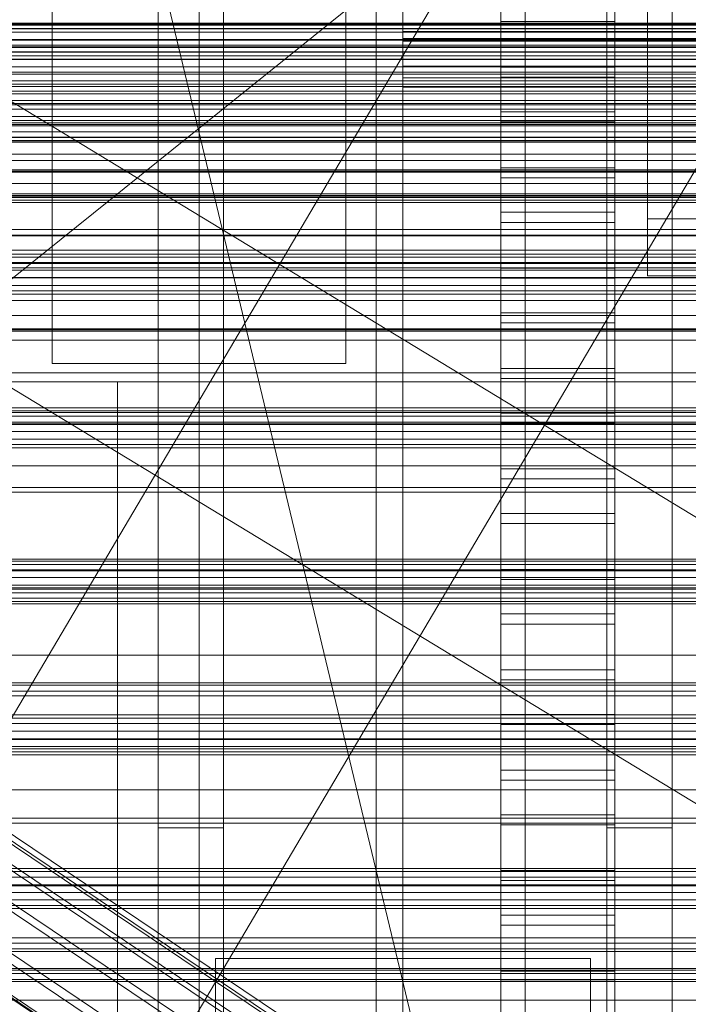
# Model space of a CAD drawing. Header units: millimetres. Extents: x -2233 to 65662, y -50530 to 6847.
# Tile 82 of 256: x -272 to -190, y -34676 to -34556. Entities that reach past the tile are written whole.
import ezdxf

# ---------------------------------------------------------------- set-up
doc = ezdxf.new("R2010")
doc.units = ezdxf.units.MM
for name, color, linetype, lineweight in [('COTAS_O', 1, 'Continuous', 0), ('frontal_briquetadora', 7, 'Continuous', 0), ('frontal_C01', 7, 'Continuous', 0), ('frontal_C02', 7, 'Continuous', 0), ('frontal_C03', 7, 'Continuous', 0), ('frontal_C04', 7, 'Continuous', 0), ('frontal_mezcladora', 7, 'Continuous', 0), ('frontal_secador', 7, 'Continuous', 0)]:
    doc.layers.add(name, color=color, linetype=linetype, lineweight=lineweight)
doc.dimstyles.new('R19_100', dxfattribs={"dimtxt": 250, "dimasz": 150, "dimexe": 150, "dimexo": 80, "dimgap": 100, "dimtad": 1, "dimtih": 1, "dimtoh": 1, "dimdsep": 46, "dimcen": 0.09, "dimadec": 0, "dimazin": 0, "dimtfac": 1, "dimtdec": 4, "dimtofl": 0, "dimtmove": 0, "dimatfit": 3, "dimfxl": 1, "dimtolj": 1, "dimtzin": 0, "dimarcsym": 0})

# ---------------------------------------------------------------- blocks, each defined once
blk = doc.blocks.new('DIM_R32_42')
at = {"layer": 'COTAS_O'}
for p, q in [((-650, -33700), (50, -33700)), ((50, -33700), (5, -33850)), ((50, -34900), (50, -33700)), ((50, -33700), (95, -33850)), ((50, -34900), (5, -34750)), ((50, -34900), (95, -34750)), ((-650, -34900), (50, -34900))]:
    blk.add_line(p, q, dxfattribs=at)
blk.add_text('1200 O', height=250, rotation=90, dxfattribs=at).set_placement((-50, -34300))
blk = doc.blocks.new('DIM_R32_43')
at = {"layer": 'COTAS_O'}
for p, q in [((-650, -34200), (-500, -34155)), ((650, -34200), (500, -34155)), ((-650, -34900), (-650, -34200)), ((-650, -34200), (650, -34200)), ((-650, -34200), (-500, -34245)), ((650, -34200), (500, -34245)), ((650, -34900), (650, -34200))]:
    blk.add_line(p, q, dxfattribs=at)
blk.add_text('1300 O', height=250, dxfattribs=at).set_placement((0, -34100))

msp = doc.modelspace()

# ---------------------------------------------------------------- linework, layer by layer
at = {"layer": 'frontal_briquetadora'}
for p, q in [((-430, -33820), (-223.45, -34680)), ((-210, -34680), (-210, -33820)), ((-210, -34680), (-210, -34260)), ((-210, -34680), (-210, -34305)), ((-210, -34471), (-210, -34680)), ((-210, -34496), (-210, -34680)), ((-195, -34580), (-195, -34530)), ((-195, -34537), (-195, -34587)), ((-195, -34587), (-195, -34580)), ((195, -34580), (-195, -34580)), ((195, -34587), (-195, -34587))]:
    msp.add_line(p, q, dxfattribs=at)
at = {"layer": 'frontal_C01'}
for p, q in [((-250, -33252.594), (-250, -35948.128)), ((-250, -35952.922), (-250, -33257.389)), ((-228.298, -34405.548), (-228.298, -34680.553)), ((-228.298, -34686.312), (-228.298, -34411.307)), ((-446.358, -34934.557), (-186.358, -34494.557)), ((-413.642, -34953.889), (-153.642, -34513.889)), ((-425, -34561.339), (425, -34561.339)), ((425, -34572.851), (-425, -34572.851)), ((425, -34575.677), (-425, -34575.677)), ((-425, -34587.189), (425, -34587.189)), ((-450, -34593.624), (450, -34593.624)), ((450, -34604.914), (-450, -34604.914)), ((-332.629, -34616.599), (-148.32, -34740.469)), ((-331.181, -34616.335), (-146.872, -34740.204)), ((-334.938, -34618.286), (-150.629, -34742.155)), ((-330.692, -34617.511), (-146.383, -34741.38)), ((-355.53, -34620.163), (-141.731, -34763.851)), ((-355.017, -34620.069), (-141.218, -34763.758)), ((-354.844, -34620.486), (-141.045, -34764.174)), ((-331.197, -34620.046), (-146.887, -34743.915)), ((-337.95, -34621.28), (-153.641, -34745.149)), ((-332.659, -34623.769), (-148.35, -34747.638)), ((-341.461, -34625.376), (-157.152, -34749.246)), ((450, -34627.201), (-450, -34627.201)), ((-334.981, -34628.425), (-150.672, -34752.294)), ((-450, -34638.491), (450, -34638.491)), ((-311.15, -34668.809), (311.15, -34668.809)), ((-311.15, -34669.514), (311.15, -34669.514)), ((-311.15, -34669.834), (311.15, -34669.834)), ((-311.15, -34671.902), (311.15, -34671.902)), ((-311.15, -34672.52), (311.15, -34672.52)), ((-311.15, -34675.809), (311.15, -34675.809))]:
    msp.add_line(p, q, dxfattribs=at)
at = {"layer": 'frontal_C02'}
for p, q in [((-250, -32921.727), (-250, -35767.183)), ((-250, -35771.953), (-250, -32926.497)), ((-228.298, -34455.696), (-228.298, -34746.19)), ((-228.298, -34751.921), (-228.298, -34461.426)), ((-450, -34591.833), (450, -34591.833)), ((450, -34603.756), (-450, -34603.756)), ((-425, -34610.274), (425, -34610.274)), ((425, -34621.728), (-425, -34621.728)), ((450, -34625.243), (-450, -34625.243)), ((425, -34625.415), (-425, -34625.415)), ((-450, -34637.165), (450, -34637.165)), ((-425, -34636.869), (425, -34636.869))]:
    msp.add_line(p, q, dxfattribs=at)
at = {"layer": 'frontal_C03'}
for p, q in [((-1405.601, -35497.963), (1424.399, -33222.651)), ((1422.787, -35595.6), (-1407.213, -33876.74)), ((1407.213, -35621.241), (-1422.787, -33902.381)), ((1496, -34556.139), (-1496, -34556.139)), ((1496, -34556.254), (-1496, -34556.254)), ((1250, -34556.668), (-1250, -34556.668)), ((1496, -34557.999), (-1496, -34557.999)), ((1496, -34558.075), (-1496, -34558.075)), ((1250, -34557.099), (-1250, -34557.099)), ((1496, -34558.917), (-1496, -34558.917)), ((1496, -34558.994), (-1496, -34558.994)), ((1496, -34559.516), (-1496, -34559.516)), ((1496, -34559.543), (-1496, -34559.543)), ((1496, -34560.435), (-1496, -34560.435)), ((1496, -34560.462), (-1496, -34560.462)), ((1250, -34563.468), (-1250, -34563.468)), ((1250, -34563.754), (-1250, -34563.754)), ((1250, -34565.484), (-1250, -34565.484)), ((1250, -34565.87), (-1250, -34565.87)), ((1250, -34566.536), (-1250, -34566.536)), ((-1250, -34567.468), (1250, -34567.468)), ((1250, -34568.236), (-1250, -34568.236)), ((1250, -34568.41), (-1250, -34568.41)), ((1250, -34568.602), (-1250, -34568.602)), ((1250, -34569.342), (-1250, -34569.342)), ((1250, -34570.008), (-1250, -34570.008)), ((1250, -34570.394), (-1250, -34570.394)), ((1250, -34570.413), (-1250, -34570.413)), ((1250, -34570.604), (-1250, -34570.604)), ((1250, -34574.208), (-1250, -34574.208)), ((1250, -34574.275), (-1250, -34574.275)), ((1250, -34577.125), (-1250, -34577.125)), ((1250, -34577.37), (-1250, -34577.37)), ((1250, -34581.982), (-1250, -34581.982)), ((1250, -34582.068), (-1250, -34582.068)), ((1250, -34584.318), (-1250, -34584.318)), ((1250, -34584.704), (-1250, -34584.704)), ((1250, -34585.37), (-1250, -34585.37)), ((-1250, -34586.302), (1250, -34586.302)), ((1250, -34587.244), (-1250, -34587.244)), ((1250, -34588.176), (-1250, -34588.176)), ((1250, -34588.842), (-1250, -34588.842)), ((1250, -34589.228), (-1250, -34589.228)), ((1250, -34603.152), (-1250, -34603.152)), ((1250, -34603.538), (-1250, -34603.538)), ((1250, -34604.204), (-1250, -34604.204)), ((-1250, -34605.136), (1250, -34605.136)), ((1250, -34606.078), (-1250, -34606.078)), ((1250, -34607.01), (-1250, -34607.01)), ((1250, -34607.676), (-1250, -34607.676)), ((1250, -34608.062), (-1250, -34608.062)), ((1250, -34621.986), (-1250, -34621.986)), ((1250, -34622.372), (-1250, -34622.372)), ((1250, -34623.038), (-1250, -34623.038)), ((-1250, -34623.97), (1250, -34623.97)), ((1250, -34624.912), (-1250, -34624.912)), ((1250, -34625.844), (-1250, -34625.844)), ((1250, -34626.51), (-1250, -34626.51)), ((1250, -34626.896), (-1250, -34626.896)), ((1250, -34640.819), (-1250, -34640.819)), ((1250, -34641.206), (-1250, -34641.206)), ((1250, -34641.872), (-1250, -34641.872)), ((-1250, -34642.804), (1250, -34642.804)), ((1250, -34643.746), (-1250, -34643.746)), ((1250, -34644.678), (-1250, -34644.678)), ((1250, -34645.344), (-1250, -34645.344)), ((1250, -34645.73), (-1250, -34645.73)), ((1250, -34659.653), (-1250, -34659.653)), ((1250, -34660.04), (-1250, -34660.04)), ((1250, -34660.705), (-1250, -34660.705)), ((-1250, -34661.638), (1250, -34661.638)), ((1250, -34662.579), (-1250, -34662.579)), ((1250, -34663.512), (-1250, -34663.512)), ((1250, -34664.178), (-1250, -34664.178)), ((1250, -34664.564), (-1250, -34664.564))]:
    msp.add_line(p, q, dxfattribs=at)
at = {"layer": 'frontal_C04'}
for p, q in [((-225, -35487.488), (-225, -34411.606)), ((-225, -34417.244), (-225, -35493.126)), ((-250, -34440.737), (-250, -34605.183)), ((-250, -35516.618), (-250, -34440.737)), ((-225, -34605.183), (-225, -34440.737)), ((-225, -34440.737), (-225, -35516.618)), ((-213, -34561.411), (-213, -34525.703)), ((-199, -34525.703), (-199, -34561.411)), ((-213, -34531.175), (-213, -34566.883)), ((-199, -34566.883), (-199, -34531.175)), ((-268, -34597.721), (-268, -34537.721)), ((-232, -34597.721), (-232, -34537.721)), ((-213, -34573.724), (-213, -34538.015)), ((-199, -34538.015), (-199, -34573.724)), ((-213, -34543.488), (-213, -34579.196)), ((-199, -34579.196), (-199, -34543.488)), ((-225, -34557.869), (-225, -34549.771)), ((-225, -34550.081), (-225, -34557.012)), ((-213, -34586.036), (-213, -34550.328)), ((-199, -34550.328), (-199, -34586.036)), ((-225, -34552.673), (-225, -34557.869)), ((-225, -34552.673), (-225, -34558.198)), ((-213, -34554.57), (-213, -34561.411)), ((-199, -34554.57), (-199, -34561.411)), ((-199, -34555.8), (-213, -34555.8)), ((-213, -34555.8), (-213, -34591.509)), ((-213, -34562.641), (-213, -34555.8)), ((-199, -34591.509), (-199, -34555.8)), ((-199, -34555.8), (-199, -34562.641)), ((-225, -34557.012), (-225, -34561.28)), ((225, -34557.012), (-225, -34557.012)), ((-225, -34557.869), (225, -34557.869)), ((-225, -34563.836), (-225, -34557.869)), ((225, -34558.198), (-225, -34558.198)), ((-225, -34558.198), (-225, -34563.836)), ((-225, -35634.08), (-225, -34558.198)), ((-225, -34561.28), (-225, -34562.721)), ((225, -34561.28), (-225, -34561.28)), ((-199, -34561.411), (-213, -34561.411)), ((225, -34562.721), (-225, -34562.721)), ((-213, -34562.641), (-199, -34562.641)), ((-213, -34598.349), (-213, -34562.641)), ((-199, -34562.641), (-199, -34598.349)), ((-225, -34563.836), (225, -34563.836)), ((-225, -34563.836), (-225, -35639.718)), ((-213, -34566.883), (-199, -34566.883)), ((-213, -34566.883), (-213, -34573.724)), ((-199, -34566.883), (-199, -34573.724)), ((-199, -34568.113), (-213, -34568.113)), ((-213, -34568.113), (-213, -34603.821)), ((-213, -34574.953), (-213, -34568.113)), ((-199, -34603.821), (-199, -34568.113)), ((-199, -34568.113), (-199, -34574.953)), ((-199, -34573.724), (-213, -34573.724)), ((-213, -34574.953), (-199, -34574.953)), ((-213, -34610.662), (-213, -34574.953)), ((-199, -34574.953), (-199, -34610.662)), ((-213, -34579.196), (-199, -34579.196)), ((-213, -34579.196), (-213, -34586.036)), ((-199, -34579.196), (-199, -34586.036)), ((-199, -34580.426), (-213, -34580.426)), ((-213, -34580.426), (-213, -34616.134)), ((-213, -34587.266), (-213, -34580.426)), ((-199, -34616.134), (-199, -34580.426)), ((-199, -34580.426), (-199, -34587.266)), ((-199, -34586.036), (-213, -34586.036)), ((-213, -34587.266), (-199, -34587.266)), ((-213, -34622.974), (-213, -34587.266)), ((-199, -34587.266), (-199, -34622.974)), ((-213, -34591.509), (-199, -34591.509)), ((-213, -34591.509), (-213, -34598.349)), ((-199, -34591.509), (-199, -34598.349)), ((-199, -34592.738), (-213, -34592.738)), ((-213, -34592.738), (-213, -34628.447)), ((-213, -34599.579), (-213, -34592.738)), ((-199, -34628.447), (-199, -34592.738)), ((-199, -34592.738), (-199, -34599.579)), ((-268, -34597.721), (-232, -34597.721)), ((-199, -34598.349), (-213, -34598.349)), ((-213, -34599.579), (-199, -34599.579)), ((-213, -34635.287), (-213, -34599.579)), ((-199, -34599.579), (-199, -34635.287)), ((-213, -34603.821), (-199, -34603.821)), ((-213, -34603.821), (-213, -34610.662)), ((-199, -34603.821), (-199, -34610.662)), ((-250, -34605.183), (-225, -34605.183)), ((-250, -34605.183), (-250, -35681.065)), ((-225, -34605.183), (-225, -35681.065)), ((-199, -34605.051), (-213, -34605.051)), ((-213, -34605.051), (-213, -34640.76)), ((-213, -34611.892), (-213, -34605.051)), ((-199, -34640.76), (-199, -34605.051)), ((-199, -34605.051), (-199, -34611.892)), ((-199, -34610.662), (-213, -34610.662)), ((-213, -34611.892), (-199, -34611.892)), ((-213, -34647.6), (-213, -34611.892)), ((-199, -34611.892), (-199, -34647.6)), ((-213, -34616.134), (-199, -34616.134)), ((-213, -34616.134), (-213, -34622.974)), ((-199, -34616.134), (-199, -34622.974)), ((-199, -34617.364), (-213, -34617.364)), ((-213, -34617.364), (-213, -34653.072)), ((-213, -34624.204), (-213, -34617.364)), ((-199, -34653.072), (-199, -34617.364)), ((-199, -34617.364), (-199, -34624.204)), ((-199, -34622.974), (-213, -34622.974)), ((-213, -34624.204), (-199, -34624.204)), ((-213, -34659.913), (-213, -34624.204)), ((-199, -34624.204), (-199, -34659.913)), ((-213, -34628.447), (-199, -34628.447)), ((-213, -34628.447), (-213, -34635.287)), ((-199, -34628.447), (-199, -34635.287)), ((-199, -34629.677), (-213, -34629.677)), ((-213, -34629.677), (-213, -34665.385)), ((-213, -34636.517), (-213, -34629.677)), ((-199, -34665.385), (-199, -34629.677)), ((-199, -34629.677), (-199, -34636.517)), ((-199, -34635.287), (-213, -34635.287)), ((-213, -34636.517), (-199, -34636.517)), ((-213, -34672.225), (-213, -34636.517)), ((-199, -34636.517), (-199, -34672.225)), ((-213, -34640.76), (-199, -34640.76)), ((-213, -34640.76), (-213, -34647.6)), ((-199, -34640.76), (-199, -34647.6)), ((-199, -34641.989), (-213, -34641.989)), ((-213, -34641.989), (-213, -34677.698)), ((-213, -34648.83), (-213, -34641.989)), ((-199, -34677.698), (-199, -34641.989)), ((-199, -34641.989), (-199, -34648.83)), ((-199, -34647.6), (-213, -34647.6)), ((-213, -34648.83), (-199, -34648.83)), ((-213, -34684.538), (-213, -34648.83)), ((-199, -34648.83), (-199, -34684.538)), ((-213, -34653.072), (-199, -34653.072)), ((-213, -34653.072), (-213, -34659.913)), ((-199, -34653.072), (-199, -34659.913)), ((-199, -34654.302), (-213, -34654.302)), ((-213, -34654.302), (-213, -34690.01)), ((-213, -34661.143), (-213, -34654.302)), ((-199, -34690.01), (-199, -34654.302)), ((-199, -34654.302), (-199, -34661.143)), ((-199, -34659.913), (-213, -34659.913)), ((-213, -34661.143), (-199, -34661.143)), ((-213, -34696.851), (-213, -34661.143)), ((-199, -34661.143), (-199, -34696.851)), ((-213, -34665.385), (-199, -34665.385)), ((-213, -34665.385), (-213, -34672.225)), ((-199, -34665.385), (-199, -34672.225)), ((-199, -34666.615), (-213, -34666.615)), ((-213, -34666.615), (-213, -34702.323)), ((-213, -34673.455), (-213, -34666.615)), ((-199, -34702.323), (-199, -34666.615)), ((-199, -34666.615), (-199, -34673.455)), ((-248, -34670.697), (-202, -34670.697)), ((-248, -35988), (-248, -34670.697)), ((-202, -35988), (-202, -34670.697)), ((-199, -34672.225), (-213, -34672.225)), ((-213, -34673.455), (-199, -34673.455)), ((-213, -34709.164), (-213, -34673.455)), ((-199, -34673.455), (-199, -34709.164))]:
    msp.add_line(p, q, dxfattribs=at)
at = {"layer": 'frontal_mezcladora'}
for p, q in [((-255, -34590), (-255, -34525.346)), ((-247, -34590), (-247, -34525.346)), ((-200, -34590), (-200, -34525.346)), ((-192, -34590), (-192, -34525.346)), ((240, -34590), (-420, -34590)), ((-255, -34654.654), (-255, -34590)), ((-247, -34590), (-255, -34590)), ((-247, -34590), (-247, -34654.654)), ((-200, -34654.654), (-200, -34590)), ((-192, -34590), (-200, -34590)), ((-192, -34590), (-192, -34654.654)), ((-320, -34600), (-260, -34600)), ((-315, -34600), (315, -34600)), ((-260, -34820), (-260, -34600)), ((-420, -34637.898), (240, -34637.898)), ((-255, -34654.654), (-255, -34709.466)), ((-255, -34654.654), (-247, -34654.654)), ((-247, -34654.654), (-247, -34709.466)), ((-200, -34654.654), (-200, -34709.466)), ((-200, -34654.654), (-192, -34654.654)), ((-192, -34654.654), (-192, -34709.466))]:
    msp.add_line(p, q, dxfattribs=at)
at = {"layer": 'frontal_secador'}
for p, q in [((1250, -34556), (-1250, -34556)), ((1250, -34556.144), (-1250, -34556.144)), ((1250, -34556.709), (-1250, -34556.709)), ((1250, -34558.686), (-1250, -34558.686)), ((1250, -34560), (-1250, -34560)), ((1320, -34562), (-1320, -34562)), ((1320, -34562.273), (-1320, -34562.273)), ((1250, -34562), (-1250, -34562)), ((1320, -34563.072), (-1320, -34563.072)), ((1320, -34564.343), (-1320, -34564.343)), ((1250, -34564.651), (-1250, -34564.651)), ((1320, -34566), (-1320, -34566)), ((1250, -34565.859), (-1250, -34565.859)), ((-1250, -34566), (1250, -34566)), ((1320, -34567.929), (-1320, -34567.929)), ((-1320, -34570), (1320, -34570)), ((-1250, -34570), (1250, -34570)), ((1320, -34572.071), (-1320, -34572.071)), ((1320, -34574), (-1320, -34574)), ((1250, -34574.141), (-1250, -34574.141)), ((1320, -34575.657), (-1320, -34575.657)), ((1320, -34576.928), (-1320, -34576.928)), ((1250, -34577.285), (-1250, -34577.285)), ((1320, -34577.727), (-1320, -34577.727)), ((1320, -34578), (-1320, -34578)), ((1250, -34578), (-1250, -34578)), ((1250, -34581.314), (-1250, -34581.314)), ((1250, -34583.856), (-1250, -34583.856)), ((1250, -34585.455), (-1250, -34585.455)), ((1250, -34586), (-1250, -34586)), ((1360, -34593.5), (-1360, -34593.5)), ((1250, -34593.75), (-1250, -34593.75)), ((1360, -34594.863), (-1360, -34594.863)), ((1360, -34598.859), (-1360, -34598.859)), ((1360, -34605.216), (-1360, -34605.216)), ((1360, -34613.5), (-1360, -34613.5)), ((1250, -34612.924), (-1250, -34612.924)), ((1360, -34623.147), (-1360, -34623.147)), ((-1360, -34633.5), (1360, -34633.5)), ((-1250, -34633.5), (1250, -34633.5)), ((1360, -34643.853), (-1360, -34643.853)), ((-1250, -34645), (1250, -34645)), ((-1400, -34650), (1400, -34650)), ((-1250, -34650), (1250, -34650)), ((1360, -34653.5), (-1360, -34653.5)), ((1250, -34654.076), (-1250, -34654.076)), ((1360, -34661.784), (-1360, -34661.784)), ((1360, -34668.141), (-1360, -34668.141)), ((1360, -34672.137), (-1360, -34672.137)), ((1360, -34673.5), (-1360, -34673.5)), ((1250, -34673.25), (-1250, -34673.25))]:
    msp.add_line(p, q, dxfattribs=at)

# ---------------------------------------------------------------- dimensions: what is measured, and where the dimension line sits
at = {"layer": 'COTAS_O'}
for p2, distance, picture, middle in [((-650, -33700), -700, 'DIM_R32_42', (50, -34300)), ((650, -34900), 700, 'DIM_R32_43', (0, -34200))]:
    dim = msp.add_aligned_dim(p1=(-650, -34900), p2=p2, distance=distance, text='<> O', dimstyle='R19_100', dxfattribs=at)
    dim.commit()
    dim.dimension.update_dxf_attribs({"geometry": picture, "text_midpoint": middle})

doc.saveas('drawing.dxf')
